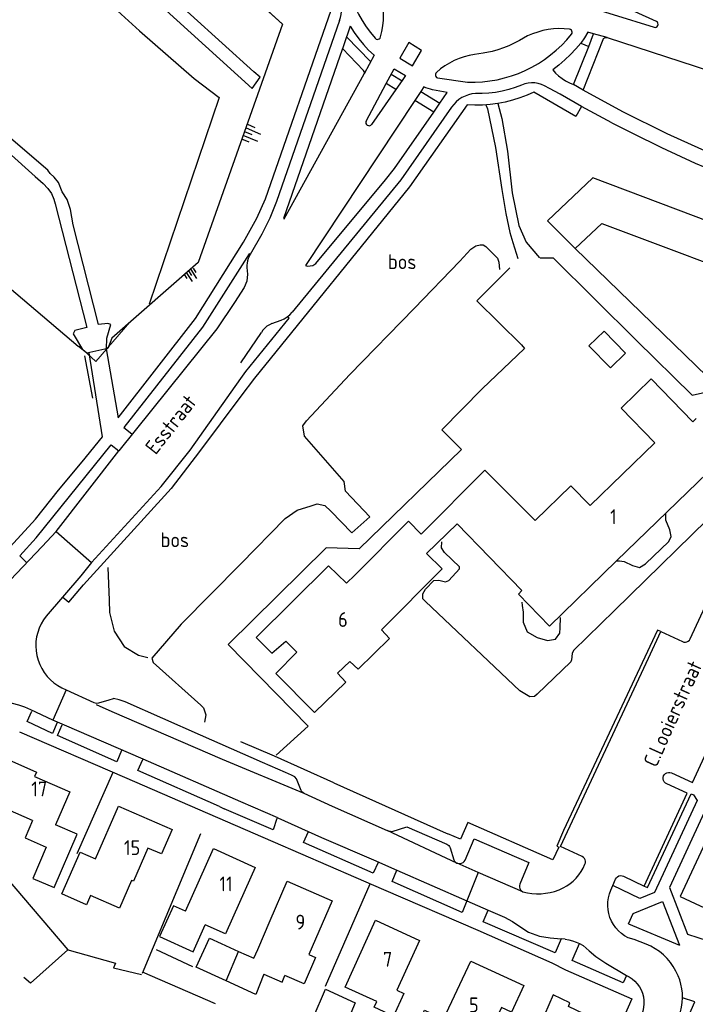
# Model space of a CAD drawing. Header units: metres. Extents: x 233874 to 239264, y 443832 to 448222.
# Tile 78 of 195: x 235963 to 236077, y 445116 to 445283. Entities that reach past the tile are written whole.
import ezdxf

# ---------------------------------------------------------------- set-up
doc = ezdxf.new("R2010")
doc.units = ezdxf.units.M
doc.header["$MEASUREMENT"] = 0
for name, color, linetype in [('BIJGEBOUW', 4, 'Continuous'), ('DAKRAND', 4, 'Continuous'), ('DAKRAND-BYG', 4, 'Continuous'), ('FUNKTIEAAND', 253, 'Continuous'), ('Goud-kadastrale grenzen', 13, 'Continuous'), ('HEG', 253, 'Continuous'), ('HEK', 253, 'Continuous'), ('HOOFDGEBOUW', 4, 'Continuous'), ('HUISNUMMER', 253, 'Continuous'), ('KANTVERH', 253, 'Continuous'), ('MUUR', 253, 'Continuous'), ('OVLIJNOBJ', 253, 'Continuous'), ('RASTER', 253, 'Continuous'), ('STRAATNAAM', 253, 'Continuous'), ('TALUD', 253, 'Continuous'), ('TUSSENMUUR', 253, 'Continuous')]:
    doc.layers.add(name, color=color, linetype=linetype)
doc.layers.add('G01 kadestrale perceelsgrens', color=73, linetype='Continuous', lineweight=0)
doc.styles.get("Standard").update_dxf_attribs({"font": 'iso.shx'})

# ---------------------------------------------------------------- blocks, each defined once
blk = doc.blocks.new('TA', base_point=(75009.5, 300012))
for p, q in [((75009.5, 300012.5), (75010, 300012.5)), ((75009.5, 300012.25), (75010.5, 300012.25)), ((75009.5, 300012), (75010, 300012)), ((75009.5, 300011.75), (75010.5, 300011.75)), ((75009.5, 300011.5), (75010, 300011.5))]:
    blk.add_line(p, q)
blk = doc.blocks.new('A$C1532452F')
at = {"layer": 'G01 kadestrale perceelsgrens'}
for p in [(235981.238, 445231.752), (235973.927, 445226.518)]:
    blk.add_line(p, (235975.48, 445225.13), dxfattribs=at)
at = {"layer": 'G01 kadestrale perceelsgrens', "flags": 128}
for points in [[(236000, 445288.637), (236007.041, 445282.203), (236000, 445262.287)], [(235910.107, 445280.929), (235934.34, 445260.073), (235972.501, 445227.688), (235973.927, 445226.518)], [(236000, 445262.287), (235992.777, 445241.856), (235981.238, 445231.752)]]:
    blk.add_lwpolyline(points, dxfattribs=at)

msp = doc.modelspace()

# ---------------------------------------------------------------- linework, layer by layer
at = {"layer": 'BIJGEBOUW'}
for points in [[(236093.64, 445243.32), (236059.58, 445256.17), (236051.9, 445248.93), (236056.55, 445244.21), (236061.09, 445248.48), (236091.13, 445237.16), (236093.64, 445243.32)], [(236019.35, 445116.6), (236017.29, 445111.74), (236012.26, 445114.07), (236014.32, 445118.93), (236019.35, 445116.6)]]:
    msp.add_lwpolyline(points, dxfattribs=at)
at = {"layer": 'DAKRAND'}
msp.add_line((236031.42, 445192.64), (236036.6, 445197.65), dxfattribs=at)
for points in [[(236049.8, 445198.23), (236041.26, 445206.71), (236030.53, 445195.91), (236028.35, 445198.08), (236019.27, 445188.95)], [(235964.77, 445147.47), (235963.49, 445144.52), (235967.09, 445142.96), (235964.79, 445137.67), (235968.4, 445136.1), (235972.33, 445145.15), (235968.66, 445146.74)], [(235974.58, 445134.74), (235973.91, 445133.21), (235969.72, 445135.04), (235972.81, 445142.11), (235975.42, 445140.97)], [(235990.61, 445132.09), (235988.59, 445133.02), (235986.21, 445127.83), (235991.92, 445125.21), (235993.97, 445129.78)], [(236003.91, 445121.45), (236006.97, 445120.13), (236007.45, 445121.24)]]:
    msp.add_lwpolyline(points, dxfattribs=at)
at = {"layer": 'DAKRAND-BYG'}
msp.add_lwpolyline([(236062.52, 445224.02), (236058.89, 445227.77), (236061.46, 445230.26), (236065.09, 445226.51), (236062.52, 445224.02)], dxfattribs=at)
at = {"layer": 'HEG'}
for p, q in [((235953.9, 445307.6), (235982.83, 445281.09)), ((235973.56, 445226.06), (235974.92, 445218.92)), ((235972.32, 445141.9), (235978.41, 445155.63)), ((235983.38, 445121.64), (235993.25, 445145.26)), ((235985.7, 445125.61), (235991.8, 445122.74))]:
    msp.add_line(p, q, dxfattribs=at)
for points in [[(235835.74, 445344.5), (235871.14, 445314.25), (235899.71, 445290), (235934.34, 445260.07), (235972.5, 445227.69)], [(235970.54, 445125.64), (235978.79, 445123.34), (235978.46, 445122.52), (235983.22, 445121.38)]]:
    msp.add_lwpolyline(points, dxfattribs=at)
at = {"layer": 'HEK'}
msp.add_lwpolyline([(235870.72, 445385.65), (235881.6, 445396.81), (235918.18, 445363.32), (235944.07, 445339.8), (235981.36, 445305.66), (236007.04, 445282.2), (235992.78, 445241.86), (235978.18, 445229.08), (235977.47, 445227.33), (235973.93, 445226.52), (235972.6, 445227.63)], dxfattribs=at)
at = {"layer": 'HOOFDGEBOUW'}
for p, q in [((236082.58, 445209.8), (236063.57, 445191.37)), ((235971.07, 445152.28), (235968.66, 445146.74)), ((235999.77, 445133.6), (235997.38, 445128.26)), ((236002.85, 445125.63), (236004.97, 445130.53)), ((235997.38, 445128.26), (235993.97, 445129.78)), ((235996.67, 445126.66), (235999.62, 445125.31)), ((235999.62, 445125.31), (236002.17, 445124.14)), ((236002.17, 445124.14), (236002.85, 445125.63))]:
    msp.add_line(p, q, dxfattribs=at)
for points in [[(236059.12, 445200.74), (236070.07, 445211.36), (236064.37, 445217.24), (236069.45, 445222.17), (236076.46, 445214.93), (236077.05, 445215.5)], [(236049.8, 445198.23), (236055.83, 445204.09), (236059.12, 445200.74)], [(236063.57, 445191.37), (236052.22, 445180.35), (236046.96, 445185.77), (236047.56, 445186.35), (236036.6, 445197.65)], [(236019.27, 445188.95), (236017.85, 445187.63), (236014.85, 445190.54), (236002.59, 445178.41), (236005.26, 445175.75), (236007.6, 445177.79), (236009.48, 445175.92), (236005.93, 445172.32), (236012.45, 445165.75), (236017.75, 445170.87), (236016.34, 445172.39), (236018.46, 445174.37), (236019.87, 445173.05), (236025.17, 445178.27), (236023.8, 445179.69), (236034.07, 445190.01), (236031.42, 445192.64)], [(235964.77, 445147.47), (235958.14, 445150.35), (235961.23, 445157.47), (235965.43, 445155.64), (235965.1, 445154.88), (235971.07, 445152.28)], [(236082.07, 445151.2), (236074.35, 445134.6), (236081, 445131.51)], [(235975.42, 445140.97), (235979.32, 445149.89), (235988.37, 445145.93)], [(235988.37, 445145.93), (235986.56, 445141.79), (235984.29, 445142.79), (235981.83, 445137.17), (235981.52, 445137.31), (235979.47, 445132.6), (235974.58, 445134.74)], [(235990.61, 445132.09), (235995.36, 445142.7), (236002.43, 445139.53), (235999.77, 445133.6)], [(236004.97, 445130.53), (236007.84, 445137.18), (236015.46, 445133.89)], [(236015.46, 445133.89), (236011.52, 445124.76), (236012.65, 445124.27), (236010.74, 445119.82), (236007.45, 445121.24)], [(236030.25, 445127.17), (236026.39, 445118.75), (236027.57, 445118.21), (236025.8, 445114.37), (236022.54, 445115.87), (236022.98, 445116.83), (236017.63, 445119.28), (236022.81, 445130.59), (236030.25, 445127.17)], [(235997.49, 445120.34), (235992.43, 445122.65), (235994.68, 445127.57), (235996.67, 445126.66)], [(236036.39, 445107.01), (236028.82, 445110.45), (236031.05, 445115.34), (236034.3, 445113.86), (236038.89, 445123.64), (236047.9, 445119.53)], [(236003.91, 445121.45), (236002.55, 445118.02), (235997.49, 445120.34)], [(236047.9, 445119.53), (236045.8, 445115.05), (236044.12, 445115.81), (236040.77, 445108.66), (236037.8, 445110.01), (236036.39, 445107.01)], [(236060.63, 445113.48), (236055.41, 445116.01), (236055.67, 445116.6), (236052.86, 445117.96), (236049.89, 445111.2)]]:
    msp.add_lwpolyline(points, dxfattribs=at)
at = {"layer": 'KANTVERH'}
for p, q in [((236048.52, 445280.19), (236047.13, 445279.45)), ((236061.96, 445279.93), (236059.67, 445280.57)), ((236021.95, 445275.85), (236017.9, 445280.06)), ((236020.78, 445274.36), (236017.19, 445278.08)), ((236022.53, 445276.94), (236020.87, 445273.79)), ((236025.46, 445273.72), (236027.28, 445272.63)), ((236026.24, 445271.16), (236024.59, 445272.16)), ((236033.28, 445273.1), (236038.36, 445272.39)), ((236030.45, 445270.79), (236033.69, 445268.81)), ((236032.64, 445267.31), (236029.43, 445269.26)), ((236056.55, 445244.21), (236095.31, 445206.67)), ((236005.24, 445231.53), (236006.81, 445232.09)), ((236000, 445224.88), (236003.47, 445230.04)), ((235977.2, 445227.27), (235979.27, 445215.58)), ((235965.37, 445195.29), (235978.04, 445211.01)), ((235978.04, 445211.01), (235979.33, 445209.99)), ((235968.75, 445196.37), (235979.33, 445209.99)), ((235973.38, 445187.32), (235988.2, 445203.64)), ((235974.74, 445191.12), (235986.54, 445203.98)), ((235966.4, 445193.8), (235968.75, 445196.37)), ((235968.75, 445196.37), (235974.74, 445191.12)), ((235958.25, 445185.3), (235966.4, 445193.8)), ((235974.74, 445191.12), (235972.92, 445188.88)), ((235972.92, 445188.88), (235967.08, 445182.04)), ((236071.08, 445179.41), (236070.48, 445179.68)), ((235970.45, 445169.56), (235968.2, 445164.45)), ((235970.45, 445169.56), (235975.13, 445167.42)), ((235975.13, 445167.42), (235975.54, 445167.31)), ((235975.54, 445167.31), (235975.95, 445167.36)), ((235975.95, 445167.36), (235977.73, 445167.89)), ((235977.73, 445167.89), (235978.46, 445168.08)), ((235968.2, 445164.45), (235964.47, 445166.19)), ((236010.63, 445152.07), (236015.46, 445149.89)), ((236006.23, 445147.9), (236000, 445150.62)), ((235996.41, 445149.81), (235997.18, 445149.43)), ((236015.46, 445149.89), (236024.77, 445145.75)), ((236036.54, 445140.26), (236024.77, 445145.75)), ((236024.77, 445145.75), (236025.62, 445145.58)), ((236025.62, 445145.58), (236028.11, 445146.37)), ((236028.11, 445146.37), (236034.85, 445143.44)), ((236035.4, 445142.84), (236036.04, 445140.83)), ((236036.54, 445140.26), (236036.59, 445140.24)), ((236036.59, 445140.24), (236036.54, 445140.26)), ((236040.18, 445138.68), (236036.59, 445140.24)), ((236040.18, 445138.68), (236038.22, 445133.88)), ((236047.72, 445135.41), (236040.18, 445138.68)), ((236062.92, 445136.45), (236063.4, 445137.54)), ((236064.74, 445138.03), (236068.24, 445136.35)), ((236062.58, 445135.67), (236062.92, 445136.45)), ((236038.22, 445133.88), (236038.25, 445133.87)), ((236038.25, 445133.87), (236041.85, 445132.3)), ((236065.59, 445130), (236074.21, 445126.38)), ((236054.89, 445127.36), (236054.21, 445127.42)), ((236066.57, 445127.3), (236065.52, 445127.63)), ((236068.57, 445126.54), (236066.57, 445127.3)), ((236065.27, 445121.26), (236065.7, 445121.01)), ((236066.13, 445117.28), (236058.66, 445100.42))]:
    msp.add_line(p, q, dxfattribs=at)
for points in [[(235955.76, 445317.5), (235983.58, 445292.02), (235983.7, 445287.87), (236001.94, 445271.3), (236003.28, 445273.2), (236002.21, 445274.1), (235986.11, 445288.75), (235988.13, 445291.1), (235975.54, 445302.57), (235964.99, 445312.23), (235956.94, 445319.45)], [(236018.08, 445288.54), (236018.42, 445287.34), (236018.84, 445286.16), (236019.33, 445285.01), (236019.88, 445283.9), (236020.5, 445282.81), (236021.18, 445281.76), (236021.92, 445280.76), (236022.71, 445279.8)], [(236023.65, 445280.03), (236023.87, 445280.97), (236024.04, 445281.92), (236024.13, 445282.88), (236024.16, 445283.84), (236024.13, 445284.8), (236024.03, 445285.76), (236023.86, 445286.7), (236023.63, 445287.64)], [(236062.05, 445286.31), (236062, 445286.33), (236061.09, 445286.75), (236060.22, 445284.68), (236062.99, 445283.8), (236069.91, 445281.66)], [(235979.27, 445215.58), (235992.3, 445232.37), (236000.44, 445245.3), (236002.71, 445249.39), (236004.15, 445252.65), (236015.3, 445284.54), (236015.07, 445285.11)], [(236016.7, 445282.82), (236016.88, 445283.31), (236016.99, 445283.83), (236017.04, 445284.35), (236017.02, 445284.88), (236016.94, 445285.4), (236016.8, 445285.91)], [(236070.32, 445282.64), (236063.73, 445285.61), (236062.05, 445286.31), (236061.23, 445284.36)], [(236016.7, 445282.82), (236006.03, 445252.18), (236004.93, 445249.39), (236003.57, 445246.67), (236001.58, 445243.23), (236001.41, 445243.31), (235993.51, 445230.91), (235980.23, 445213.93), (235981.58, 445212.85)], [(236018.52, 445281.83), (236017.36, 445278.53), (236016.73, 445276.77), (236007.21, 445249.31), (236007.32, 445249.25), (236020.87, 445273.79)], [(236018.52, 445281.83), (236019.2, 445280.76), (236019.94, 445279.73), (236020.75, 445278.74), (236021.61, 445277.81), (236022.53, 445276.94)], [(236069.91, 445281.66), (236070.1, 445281.63), (236070.29, 445281.68), (236070.45, 445281.79), (236070.56, 445281.96), (236070.6, 445282.15), (236070.57, 445282.34), (236070.48, 445282.51), (236070.32, 445282.64)], [(236038.36, 445272.39), (236039.62, 445272.38), (236040.87, 445272.45), (236042.12, 445272.59), (236043.36, 445272.8), (236044.58, 445273.09), (236045.79, 445273.44), (236046.97, 445273.87), (236048.12, 445274.36), (236049.25, 445274.92), (236050.34, 445275.55), (236051.39, 445276.23), (236052.4, 445276.98), (236053.37, 445277.78), (236054.28, 445278.64), (236055.15, 445279.55), (236055.96, 445280.51)], [(236055.63, 445281.34), (236054.72, 445281.42), (236053.81, 445281.44), (236052.9, 445281.39), (236051.99, 445281.28), (236051.1, 445281.1), (236050.22, 445280.86), (236049.36, 445280.55), (236048.52, 445280.19)], [(236055.96, 445280.51), (236056.04, 445280.67), (236056.06, 445280.84), (236056.02, 445281.02), (236055.93, 445281.17), (236055.79, 445281.28), (236055.63, 445281.34)], [(236058.87, 445278.43), (236059.67, 445280.57), (236058.69, 445280.83), (236058.15, 445279.9), (236057.55, 445279), (236058.87, 445278.43)], [(236022.71, 445279.8), (236022.87, 445279.67), (236023.06, 445279.62), (236023.25, 445279.63), (236023.43, 445279.71), (236023.57, 445279.85), (236023.65, 445280.03)], [(236029.04, 445275.16), (236030.59, 445277.76), (236028.42, 445279.07), (236026.9, 445276.46), (236029.04, 445275.16)], [(236047.13, 445279.45), (236046.25, 445278.97), (236045.35, 445278.55), (236044.42, 445278.17), (236043.47, 445277.85), (236042.51, 445277.58)], [(236057.55, 445279), (236056.68, 445278), (236055.77, 445277.05), (236054.81, 445276.14), (236053.8, 445275.28), (236052.76, 445274.46)], [(236057.9, 445271.01), (236056.26, 445271.99), (236058.87, 445278.43)], [(236072.13, 445263.63), (236064.61, 445267.37), (236057.9, 445271.01), (236061.3, 445279.62), (236061.38, 445279.75), (236061.45, 445279.84), (236061.57, 445279.91), (236061.7, 445279.95), (236061.83, 445279.95), (236061.96, 445279.93), (236104.2, 445266.19), (236151.08, 445250.59)], [(236039.53, 445277.05), (236038.65, 445276.89), (236037.77, 445276.67), (236036.92, 445276.38), (236036.09, 445276.03), (236035.29, 445275.62), (236034.52, 445275.15), (236033.79, 445274.61), (236033.11, 445274.03)], [(236042.51, 445277.58), (236041.02, 445277.28), (236039.53, 445277.05)], [(236020.87, 445273.79), (236020.9, 445273.98), (236020.87, 445274.18), (236020.78, 445274.36)], [(236021.19, 445265.8), (236024.59, 445272.16), (236025.96, 445274.63), (236027.88, 445273.48), (236027.3, 445272.66), (236026.24, 445271.16), (236022.13, 445265.21)], [(236033.11, 445274.03), (236032.98, 445273.89), (236032.92, 445273.71), (236032.92, 445273.51), (236032.98, 445273.34), (236033.11, 445273.19), (236033.28, 445273.1)], [(236052.76, 445274.46), (236053.24, 445273.92), (236053.77, 445273.43), (236054.34, 445272.99), (236054.95, 445272.6), (236055.59, 445272.26), (236056.26, 445271.99)], [(236047.49, 445271.89), (236046.43, 445271.48), (236045.34, 445271.13), (236044.23, 445270.86), (236043.11, 445270.65), (236041.97, 445270.51), (236040.83, 445270.44), (236039.69, 445270.45)], [(236051.37, 445271.78), (236050.84, 445272), (236050.29, 445272.15), (236049.73, 445272.24), (236049.16, 445272.25), (236048.59, 445272.2), (236048.03, 445272.08), (236047.49, 445271.89)], [(236062.79, 445265.51), (236057.62, 445268.24), (236054.01, 445270.35), (236052.24, 445271.32), (236051.37, 445271.78)], [(236032.64, 445267.31), (236033.69, 445268.81), (236034.93, 445270.62), (236032.45, 445271.09), (236032.06, 445271.18), (236031.67, 445271.29), (236031.3, 445271.44), (236030.98, 445271.6), (236030.45, 445270.79), (236029.43, 445269.26)], [(236039.69, 445270.45), (236039.09, 445270.38), (236038.51, 445270.23), (236037.94, 445270.03), (236037.4, 445269.76), (236036.9, 445269.43), (236036.44, 445269.05), (236036.03, 445268.61), (236035.66, 445268.13)], [(236049.59, 445270.71), (236048.42, 445270.17), (236047.21, 445269.71), (236045.98, 445269.32), (236044.73, 445269), (236043.46, 445268.76), (236042.18, 445268.59), (236040.89, 445268.49), (236039.6, 445268.47), (236038.31, 445268.52)], [(236057.62, 445268.24), (236056.7, 445266.58), (236049.59, 445270.71)], [(235977.27, 445227.28), (235977.31, 445229.09), (235977.98, 445231.36), (235977.52, 445231.53), (235975.9, 445231.35), (235971.63, 445248.26), (235971.16, 445250.81), (235970.63, 445252.53), (235969.77, 445253.85), (235969.13, 445255.42), (235968.42, 445256.31), (235967.76, 445256.95), (235967.35, 445257.48), (235952.81, 445269.92)], [(236038.31, 445268.52), (236028.54, 445254.66), (236002.29, 445222.3), (236000, 445219.24)], [(236029.43, 445269.26), (236010.94, 445241.34), (236011.28, 445241.22), (236012.2, 445241.36), (236012.7, 445241.67), (236024.46, 445255.83), (236025.98, 445257.77), (236032.64, 445267.31)], [(236041.46, 445268.52), (236041.71, 445267.85), (236043.07, 445261.31), (236044.16, 445254.23), (236044.86, 445250.18), (236045.49, 445246.94), (236046, 445245.24), (236046.88, 445242.57)], [(236043.5, 445268.76), (236044.16, 445266.21), (236045.09, 445260.72), (236045.93, 445253.64), (236047.01, 445248.15), (236048.29, 445245.29), (236050.55, 445242.65)], [(236035.66, 445268.13), (236027.07, 445255.88), (236008.68, 445233.48)], [(236021.19, 445265.8), (236021.14, 445265.6), (236021.16, 445265.4), (236021.25, 445265.22), (236021.4, 445265.09), (236021.59, 445265.02), (236021.79, 445265.01), (236021.98, 445265.08), (236022.13, 445265.21)], [(236062.79, 445265.51), (236066.24, 445263.75), (236071.16, 445261.35), (236076.87, 445258.7), (236085.05, 445255.29), (236092.65, 445252.59), (236101.23, 445249.37), (236111.25, 445245.83), (236122.16, 445242.11), (236134.45, 445237.87), (236145.9, 445233.95), (236155.88, 445230.7), (236165.16, 445227.37), (236172.8, 445224.9)], [(236162.88, 445230.86), (236154.8, 445233.7), (236146.8, 445236.31), (236139.3, 445238.91), (236131.79, 445241.51), (236124.54, 445243.95), (236116.49, 445246.71), (236106.67, 445250.1), (236097.64, 445253.43), (236090.73, 445255.96), (236086.2, 445257.6), (236082.74, 445258.97), (236077.97, 445261.01), (236072.13, 445263.63)], [(235960.61, 445260.52), (235965.2, 445256.43), (235966.53, 445255.26), (235967.34, 445254.41), (235967.95, 445253.52), (235968.34, 445252.58), (235968.59, 445251.79), (235973.97, 445230.87), (235971.94, 445230.34), (235971.62, 445229.78), (235973.2, 445227.13)], [(236001.58, 445243.23), (236001.23, 445242.52), (236001.12, 445242.16), (236001.05, 445241.78), (236001.01, 445241.4), (236001.02, 445241.01), (236001.13, 445239.91), (236001.02, 445238.71), (236000.58, 445237.62), (235998.93, 445235.12), (235995.94, 445230.62), (235979.33, 445209.99)], [(236050.62, 445242.65), (236052.86, 445242.65), (236066.93, 445228.68), (236076.38, 445219.43), (236078.61, 445219.93)], [(236045.53, 445240.95), (236039.92, 445235.38), (236047.47, 445227.95), (236048, 445227.34), (236040.85, 445220.49), (236033.99, 445213.57), (236037.35, 445210.22), (236020.03, 445193.44), (236014.41, 445193.61), (235997.85, 445177.21), (236011.38, 445163.44), (236006, 445158.49)], [(236006.81, 445232.09), (236007.34, 445232.34), (236007.84, 445232.66), (236008.29, 445233.04), (236008.68, 445233.48)], [(236000, 445222.24), (236000.83, 445223.42), (236008.16, 445232.44), (236007.83, 445232.66)], [(236005.24, 445231.53), (236004.82, 445231.33), (236004.42, 445231.08), (236004.06, 445230.77), (236003.74, 445230.42), (236003.47, 445230.04)], [(235960.97, 445193.77), (235965.27, 445198.46), (235969.16, 445203.36), (235973.15, 445208.16), (235976.62, 445212.36), (235974.35, 445226.61)], [(235986.54, 445203.98), (235991.44, 445210.14), (236000, 445222.24)], [(236000, 445219.24), (235993.02, 445209.89), (235988.2, 445203.64)], [(236076.02, 445178.19), (236083.65, 445194.58), (236084.8, 445197.19)], [(235963.81, 445191.08), (235962.6, 445192.23), (235965.37, 445195.29)], [(235969.86, 445185.26), (235970.91, 445184.42), (235973.38, 445187.32)], [(235967.08, 445182.04), (235966.63, 445181.4), (235966.23, 445180.73), (235965.9, 445180.02), (235965.63, 445179.28), (235965.44, 445178.52), (235965.32, 445177.75)], [(236070.48, 445179.68), (236054.61, 445145.74), (236053.44, 445143.1), (236053.78, 445142.97), (236052.78, 445140.82), (236038.38, 445147.1), (236037.18, 445144.29), (236035.04, 445145.18)], [(236057.72, 445141.34), (236054.08, 445143.03), (236068.98, 445174.95), (236071.08, 445179.41), (236074.7, 445177.73)], [(235965.32, 445177.75), (235965.29, 445176.95), (235965.35, 445176.16), (235965.48, 445175.37), (235965.69, 445174.6), (235965.97, 445173.86), (235966.33, 445173.15), (235966.75, 445172.47), (235967.23, 445171.84), (235967.78, 445171.27), (235968.38, 445170.74), (235969.03, 445170.28), (235969.72, 445169.89), (235970.45, 445169.56)], [(236074.7, 445177.73), (236074.95, 445177.64), (236075.21, 445177.62), (236075.46, 445177.67), (236075.7, 445177.79), (236075.89, 445177.97), (236076.02, 445178.19)], [(236072.86, 445155.5), (236076.39, 445153.89), (236083.55, 445169.38)], [(235964.47, 445166.19), (235963.47, 445166.61), (235962.44, 445166.96), (235961.39, 445167.24), (235960.33, 445167.44)], [(235975.54, 445167.1), (235978.16, 445165.91), (235996.83, 445157.85), (236010.63, 445152.07), (236010.32, 445152.28), (236010.22, 445152.54), (236009.63, 445153.95), (236009.43, 445154.48), (236009.13, 445154.85), (236008.56, 445155.12), (236007.58, 445155.55), (236003.67, 445157.29), (235993.18, 445161.87), (235980.42, 445167.52), (235979.39, 445167.86), (235978.46, 445168.08)], [(235968.93, 445164.02), (235968.12, 445162.17), (235963.85, 445164.18), (235964.61, 445165.98)], [(236000, 445150.62), (235983.45, 445157.86), (235970.17, 445163.58), (235968.2, 445164.45)], [(235979.79, 445159.28), (235979.02, 445157.38), (235968.99, 445161.84), (235969.76, 445163.64)], [(235962.56, 445162.48), (235980.32, 445154.81), (236005.39, 445143.93)], [(236015.75, 445153.83), (236005.67, 445158.34), (236000, 445160.76)], [(235996.41, 445149.81), (235982.57, 445155.91), (235983.39, 445157.76)], [(236072.05, 445153.67), (236071.82, 445153.8), (236071.63, 445153.99), (236071.5, 445154.22), (236071.43, 445154.48), (236071.43, 445154.75), (236071.51, 445155), (236071.65, 445155.23), (236071.84, 445155.41), (236072.08, 445155.54), (236072.34, 445155.6), (236072.6, 445155.58), (236072.86, 445155.5)], [(236015.75, 445153.83), (236034.76, 445145.29), (236035.04, 445145.18)], [(236068.24, 445136.35), (236075.54, 445152.1), (236072.05, 445153.67)], [(236068.24, 445136.35), (236068.78, 445136.1), (236076.18, 445151.96), (236076.58, 445151.8), (236077.2, 445150.85), (236069.96, 445135.25), (236067.51, 445134.27), (236062.92, 445136.45)], [(236082.07, 445151.2), (236079.96, 445152.15), (236078.4, 445148.8), (236072.5, 445136.12), (236075.58, 445128.25), (236079.09, 445127.09), (236081, 445131.51)], [(235948.5, 445151.14), (235960.3, 445137.83), (235970.74, 445125.58), (235964.42, 445119.92), (235963.3, 445120.89)], [(236006.08, 445147.8), (236005.46, 445145.89), (235997.18, 445149.43)], [(236006.23, 445147.9), (236013.66, 445144.6), (236022.43, 445140.83), (236026.4, 445139.07)], [(236023.22, 445140.36), (236022.38, 445138.54), (236010.61, 445143.72), (236011.45, 445145.59)], [(236005.39, 445143.93), (236024.11, 445135.77), (236040.08, 445128.92), (236052.64, 445123.38), (236054.95, 445122.18), (236066.13, 445117.28)], [(236037.93, 445140.73), (236039.46, 445144.35), (236048.72, 445140.34), (236047.2, 445136.7)], [(236034.85, 445143.44), (236035.04, 445143.34), (236035.2, 445143.2), (236035.32, 445143.03), (236035.4, 445142.84)], [(236036.04, 445140.83), (236036.16, 445140.6), (236036.33, 445140.41), (236036.54, 445140.26)], [(236036.59, 445140.24), (236036.84, 445140.17), (236037.11, 445140.16), (236037.36, 445140.22), (236037.59, 445140.34), (236037.79, 445140.51), (236037.93, 445140.73)], [(236058.21, 445140.05), (236058.29, 445140.29), (236058.3, 445140.55), (236058.24, 445140.8), (236058.12, 445141.03), (236057.95, 445141.21), (236057.72, 445141.34)], [(236038.25, 445133.87), (236037.45, 445131.91), (236025.63, 445137.13), (236026.4, 445139.07)], [(236026.4, 445139.07), (236032.33, 445136.44), (236038.22, 445133.88)], [(236054.54, 445136.05), (236055.14, 445136.38), (236055.72, 445136.78), (236056.25, 445137.22), (236056.74, 445137.71), (236057.19, 445138.24), (236057.58, 445138.81), (236057.93, 445139.41), (236058.21, 445140.05)], [(236063.4, 445137.54), (236063.54, 445137.77), (236063.73, 445137.95), (236063.96, 445138.08), (236064.23, 445138.13), (236064.49, 445138.11), (236064.74, 445138.03)], [(236047.2, 445136.7), (236047.13, 445136.45), (236047.13, 445136.19), (236047.2, 445135.94)], [(236047.2, 445135.94), (236047.32, 445135.72), (236047.5, 445135.54), (236047.72, 445135.41)], [(236047.72, 445135.41), (236048.48, 445135.23), (236049.25, 445135.11), (236050.02, 445135.06), (236050.8, 445135.07), (236051.57, 445135.14), (236052.34, 445135.28), (236053.09, 445135.47), (236053.83, 445135.73), (236054.54, 445136.05)], [(236065.52, 445127.63), (236064.93, 445127.96), (236064.38, 445128.35), (236063.88, 445128.81), (236063.43, 445129.31), (236063.04, 445129.85), (236062.71, 445130.44), (236062.45, 445131.06), (236062.25, 445131.71), (236062.12, 445132.37), (236062.07, 445133.04), (236062.09, 445133.71), (236062.18, 445134.38), (236062.35, 445135.03), (236062.58, 445135.67)], [(236065.59, 445130), (236066.39, 445131.73), (236071.35, 445133.73), (236074.21, 445126.38)], [(236054.21, 445127.42), (236053.19, 445125.05), (236041, 445130.34), (236041.85, 445132.3)], [(236041.85, 445132.3), (236044.61, 445131.08), (236045.97, 445130.36), (236047.22, 445129.52), (236048.68, 445128.59), (236050.52, 445127.87), (236052.33, 445127.58), (236054.21, 445127.42)], [(236054.89, 445127.36), (236055.51, 445127.26), (236056.13, 445127.1), (236056.73, 445126.89), (236057.3, 445126.62)], [(236065.27, 445121.26), (236064.71, 445119.99), (236056.06, 445123.78), (236057.3, 445126.62)], [(236057.3, 445126.62), (236057.89, 445126.28), (236058.44, 445125.88), (236058.95, 445125.43)], [(236058.95, 445125.43), (236060.04, 445124.47), (236061.73, 445123.3), (236065.27, 445121.26)], [(236073.97, 445121.2), (236073.6, 445121.98), (236073.17, 445122.73), (236072.67, 445123.44), (236072.11, 445124.1), (236071.49, 445124.71), (236070.82, 445125.27), (236070.11, 445125.76), (236069.36, 445126.18), (236068.57, 445126.54)], [(236065.7, 445121.01), (236066.2, 445120.67), (236066.67, 445120.27), (236067.08, 445119.82), (236067.43, 445119.32), (236067.73, 445118.79), (236067.95, 445118.22), (236068.11, 445117.63), (236068.19, 445117.02), (236068.2, 445116.41), (236068.14, 445115.8), (236068, 445115.21), (236067.8, 445114.63)], [(236074.72, 445117.45), (236074.7, 445118.22), (236074.61, 445118.99), (236074.46, 445119.74), (236074.25, 445120.48), (236073.97, 445121.2)], [(236068.76, 445098.45), (236076.83, 445116.77), (236074.72, 445117.45)], [(236074.37, 445115.06), (236074.56, 445115.85), (236074.67, 445116.65), (236074.72, 445117.45)]]:
    msp.add_lwpolyline(points, dxfattribs=at)
at = {"layer": 'MUUR'}
msp.add_line((236014.31, 445119.43), (236021.89, 445136.72), dxfattribs=at)
at = {"layer": 'OVLIJNOBJ'}
for points in [[(235982.83, 445281.09), (235992.12, 445273.01), (235996.31, 445269.76), (235984.49, 445234.81)], [(236000, 445190.89), (236007.52, 445198.53), (236009.52, 445199.94), (236011.87, 445200.72), (236012.92, 445201.01), (236014.21, 445200.78), (236015.23, 445199.82), (236018.79, 445196.12), (236021.8, 445198.86), (236017.69, 445203.2), (236017.46, 445204.81), (236010.77, 445212.47), (236010.49, 445214.24), (236011.08, 445215.06), (236018.45, 445222.91), (236029.3, 445234.06), (236037.03, 445242.1), (236038.92, 445244.1), (236039.73, 445244.68), (236040.47, 445244.86), (236041.02, 445244.85), (236041.46, 445244.59), (236043.41, 445242.61), (236043.64, 445241.91), (236043.77, 445240.71)], [(236081.55, 445200.92), (236063.21, 445182.97), (236056.3, 445176.2), (236056.05, 445175.71), (236055.97, 445174.62), (236055.82, 445174.32), (236050.13, 445168.83), (236049.67, 445168.44), (236048.88, 445168.36), (236047.21, 445169.39), (236031.22, 445184.5), (236030.78, 445184.95), (236030.8, 445185.8), (236031.22, 445186.59), (236032.64, 445188.05), (236033.49, 445188.13), (236034.63, 445187.85), (236035.18, 445188.04), (236037.01, 445190.04), (236037.02, 445190.39), (236034.48, 445192.78), (236033.95, 445193.59), (236034.02, 445194.63)], [(236063.57, 445191.37), (236064.09, 445191.4), (236064.88, 445191.28), (236066.26, 445190.61), (236067.45, 445190.28), (236068.45, 445190.86), (236072.41, 445194.65), (236072.83, 445195.49), (236072.6, 445196.64), (236071.89, 445198.29), (236071.92, 445199.43)], [(235977.51, 445190.27), (235977.71, 445184.76), (235977.77, 445182.63), (235978.59, 445179.5), (235980.25, 445176.92), (235982.71, 445175.42), (235984.26, 445175.03)], [(236000, 445190.89), (235989.93, 445180.67), (235984.93, 445174.91), (235985.18, 445174.17), (235993.23, 445166.95), (235993.69, 445166.53), (235994.08, 445165.33), (235993.85, 445164.09)], [(236047.53, 445184.4), (236047.62, 445183.85), (236047.79, 445182.7), (236047.76, 445181.01), (236048.42, 445179.4), (236050.14, 445178.42), (236051.86, 445177.89), (236053.26, 445178.11), (236053.98, 445179.14), (236054.05, 445180.03), (236054.09, 445181.82)]]:
    msp.add_lwpolyline(points, dxfattribs=at)
at = {"layer": 'RASTER'}
msp.add_line((235983.28, 445121.88), (235995.65, 445116.5), dxfattribs=at)
at = {"layer": 'TUSSENMUUR'}
msp.add_line((235997.49, 445120.34), (235999.62, 445125.31), dxfattribs=at)

# ---------------------------------------------------------------- block references
at = {"layer": 'Goud-kadastrale grenzen', "linetype": 'Continuous'}
msp.add_blockref('A$C1532452F', (0, 0), dxfattribs=at)
at = {"layer": 'TALUD'}
for p, xscale, yscale, rotation in [((236000.62, 445264.03), 2.66, 2.66, 337.0023), ((235991.14, 445240.43), 1.83, 1.83, 302.995)]:
    msp.add_blockref('TA', p, dxfattribs=dict(at, xscale=xscale, yscale=yscale, rotation=rotation))

# ---------------------------------------------------------------- texts
at = {"layer": 'FUNKTIEAAND'}
for p in [(236024.89, 445240.75), (235986.43, 445193.7)]:
    msp.add_text('bos', height=2.5, dxfattribs=at).set_placement(p)
at = {"layer": 'HUISNUMMER'}
for s, p in [('1', (236062.46, 445197.61)), ('6', (236016.46, 445180.21)), ('17', (235964.54, 445151.55)), ('15', (235980.22, 445141.61)), ('11', (235996.37, 445135.48)), ('9', (236009.25, 445129.02)), ('7', (236024.04, 445122.73)), ('5', (236038.61, 445115.01))]:
    msp.add_text(s, height=2.5, dxfattribs=at).set_placement(p)
at = {"layer": 'STRAATNAAM'}
for s, rotation, p in [('Esstraat', 51.8685, (235985.6, 445209.2)), ('C.Looierstraat', 65.7932, (236070.29, 445156.3))]:
    msp.add_text(s, height=2.5, rotation=rotation, dxfattribs=at).set_placement(p)

doc.saveas('drawing.dxf')
